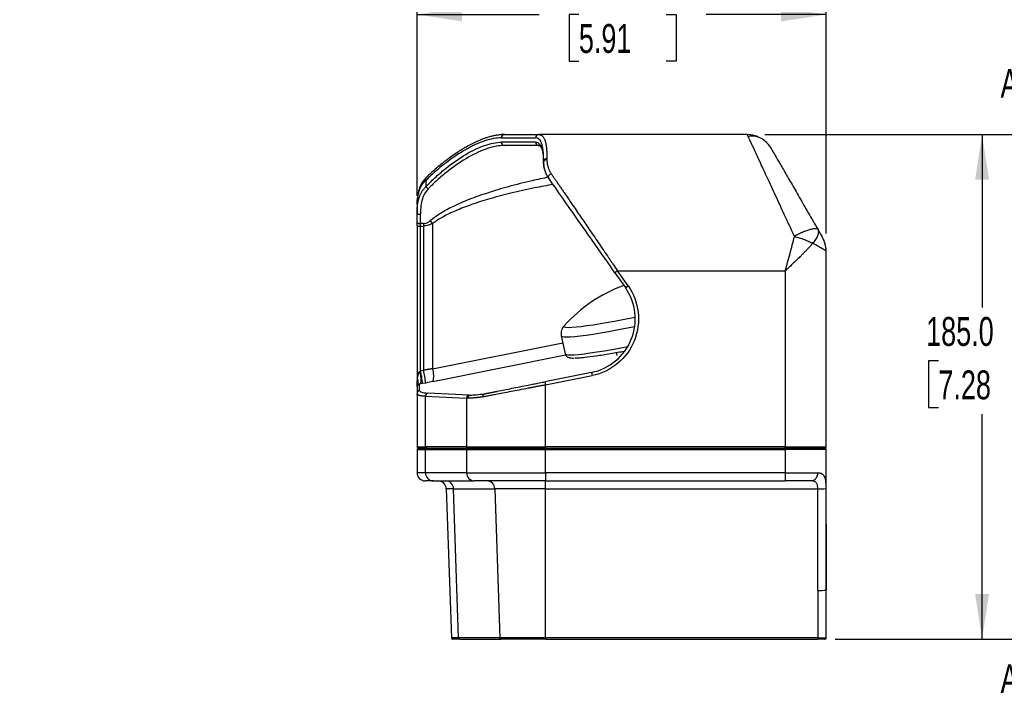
# Model space of a CAD drawing. Header units: millimetres. Extents: x 32 to 1494, y 32 to 1048.
# Tile 21 of 27: x 788 to 1149, y 433 to 683. Entities that reach past the tile are written whole.
import ezdxf

# ---------------------------------------------------------------- set-up
doc = ezdxf.new("R2010")
doc.units = ezdxf.units.MM
doc.header["$LTSCALE"] = 5
doc.layers.add('DIMENSIONS', color=140, linetype='Continuous', lineweight=25)
doc.layers.add('TEXT', color=140, linetype='Continuous', lineweight=25)
doc.styles.add('SLDTEXTSTYLE0', font='TXT', dxfattribs={"width": 0.7})
doc.dimstyles.new('SLDDIMSTYLE0', dxfattribs={"dimtxt": 10.790039, "dimasz": 16.51, "dimexe": 0, "dimexo": 0.0625, "dimgap": 2.69751, "dimtad": 0, "dimtih": 1, "dimtoh": 1, "dimrnd": 1e-09, "dimzin": 4, "dimdsep": 46, "dimtxsty": 'SLDTEXTSTYLE0', "dimsah": 1, "dimcen": 0.09, "dimadec": 0, "dimazin": 1, "dimtfac": 1, "dimtofl": 0, "dimtmove": 0, "dimatfit": 3, "dimfxl": 0, "dimfrac": 2, "dimtolj": 1, "dimtzin": 12, "dimarcsym": 0})

# ---------------------------------------------------------------- blocks, each defined once
blk = doc.blocks.new('SW_NOTE_0_9')
at = {"layer": 'TEXT', "color": 0, "char_height": 10.583, "attachment_point": 1, "style": 'SLDTEXTSTYLE0'}
for s, insert in [('PUSHBUTTON', (2.89, 12.45)), ('(2X)', (2.89, -6.67))]:
    blk.add_mtext(s, dxfattribs=dict(at, insert=insert))
blk = doc.blocks.new('_D_4')
at = {"layer": 'DIMENSIONS'}
for p, q in [((933.71, 618), (933.71, 700.37)), ((1083.71, 604.14), (1083.71, 700.37)), ((933.71, 684.49), (978.43, 684.49)), ((993.05, 684.49), (989.43, 684.49)), ((989.43, 684.49), (989.43, 667.34)), ((1025.12, 684.49), (1028.74, 684.49)), ((1028.74, 684.49), (1028.74, 667.34)), ((1083.71, 684.49), (1039.74, 684.49)), ((989.43, 667.34), (993.05, 667.34)), ((1028.74, 667.34), (1025.12, 667.34))]:
    blk.add_line(p, q, dxfattribs=at)
for points in [[(933.71, 684.49), (950.22, 681.95), (950.22, 687.03)], [(1083.71, 684.49), (1067.2, 687.03), (1067.2, 681.95)]]:
    blk.add_solid(points, dxfattribs=at)
at = {"layer": 'DIMENSIONS', "char_height": 10.583, "attachment_point": 1, "style": 'SLDTEXTSTYLE0'}
for s, insert in [('150.0', (988.56, 700.55)), ('5.91', (993.05, 680.99))]:
    blk.add_mtext(s, dxfattribs=dict(at, insert=insert))
blk = doc.blocks.new('_D_5')
at = {"layer": 'DIMENSIONS'}
for p, q in [((1061.19, 640.47), (1156.79, 640.47)), ((1140.91, 640.47), (1140.91, 577.06)), ((1124.88, 557.5), (1121.26, 557.5)), ((1121.26, 557.5), (1121.26, 540.35)), ((1156.94, 557.5), (1160.57, 557.5)), ((1160.57, 557.5), (1160.57, 540.35)), ((1121.26, 540.35), (1124.88, 540.35)), ((1160.57, 540.35), (1156.94, 540.35)), ((1140.91, 455.47), (1140.91, 537.93)), ((1087.06, 455.47), (1156.79, 455.47))]:
    blk.add_line(p, q, dxfattribs=at)
for points in [[(1140.91, 640.47), (1138.37, 623.96), (1143.45, 623.96)], [(1140.91, 455.47), (1143.45, 471.98), (1138.37, 471.98)]]:
    blk.add_solid(points, dxfattribs=at)
at = {"layer": 'DIMENSIONS', "char_height": 10.583, "attachment_point": 1, "style": 'SLDTEXTSTYLE0'}
for s, insert in [('185.0', (1120.39, 573.56)), ('7.28', (1124.88, 553.99))]:
    blk.add_mtext(s, dxfattribs=dict(at, insert=insert))
blk = doc.blocks.new('SW_NOTE_0')
at = {"layer": 'TEXT', "color": 0, "insert": (23.2, 68.2), "char_height": 52.9, "attachment_point": 2, "style": 'SLDTEXTSTYLE0'}
blk.add_mtext('A', dxfattribs=at)
blk = doc.blocks.new('SW_NOTE_0_1')
at = {"layer": 'TEXT', "color": 0, "insert": (23.2, 68.2), "char_height": 52.9, "attachment_point": 2, "style": 'SLDTEXTSTYLE0'}
blk.add_mtext('A', dxfattribs=at)
blk = doc.blocks.new('DETAIL-A_RIGHT SIDE')
at = {"layer": 'DIMENSIONS'}
for points in [[(249.6, -1041.6), (249.6, -1009.1), (146.9, -1041.6)], [(249.6, -2130.8), (146.9, -2130.8), (249.6, -2163.3)]]:
    blk.add_hatch(color=256, dxfattribs=at).paths.add_polyline_path(points, flags=0)
at = {"color": 7, "linetype": 'Continuous', "lineweight": 18}
blk.add_line((327.4, -1596.2), (327.4, -2130.8), dxfattribs=at)
blk.add_circle((327.4, -1586.2), 10, dxfattribs=at)
at = {"layer": 'DIMENSIONS'}
for p, q in [((146.9, -1041.6), (249.6, -1009.1)), ((249.6, -1009.1), (249.6, -1041.6)), ((146.9, -1041.6), (327.4, -1041.6)), ((327.4, -1041.6), (327.4, -1576.2)), ((327.4, -2130.8), (146.9, -2130.8))]:
    blk.add_line(p, q, dxfattribs=at)
at = {"layer": 'DIMENSIONS', "color": 140, "linetype": 'Continuous', "lineweight": 18}
for p, q in [((146.9, -2130.8), (249.6, -2163.3)), ((249.6, -2163.3), (249.6, -2130.8))]:
    blk.add_line(p, q, dxfattribs=at)
at = {"layer": 'TEXT'}
for name, p in [('SW_NOTE_0', (82.6, -1075.9)), ('SW_NOTE_0_1', (82.6, -2167.3))]:
    blk.add_blockref(name, p, dxfattribs=at)

msp = doc.modelspace()

# ---------------------------------------------------------------- linework, layer by layer
for p, q in [((964.746653, 640.420166), (963.654786, 640.304442)), ((964.666532, 639.265086), (977.187826, 639.265086)), ((965.531951, 640.445051), (965.724466, 640.465086)), ((1054.844202, 640.465086), (978.36087, 640.465086)), ((1054.844167, 640.465086), (1054.844202, 640.465086)), ((977.187826, 637.665086), (964.666532, 637.665086)), ((980.120001, 630.596976), (980.120001, 630.294069)), ((981.320001, 631.27347), (981.320001, 631.583826)), ((937.014031, 621.403513), (937.014031, 623.793547)), ((937.817753, 624.613099), (937.077, 623.762133)), ((933.711716, 615.005181), (933.774193, 616.48172)), ((933.711716, 615.005181), (933.711716, 611.645649)), ((934.911716, 607.837487), (934.911716, 611.10716)), ((933.711716, 607.168011), (933.711716, 548.147154)), ((936.032714, 607.837487), (934.911716, 607.837487)), ((934.911716, 606.932109), (934.911716, 607.837487)), ((934.911716, 606.932109), (936.032714, 606.932109)), ((934.911716, 553.824676), (934.911716, 606.932109)), ((936.032714, 607.837487), (936.032714, 606.932109)), ((936.032714, 606.932109), (936.032714, 554.062223)), ((939.367217, 607.881495), (939.367217, 554.600731)), ((1083.711716, 597.785595), (1083.554268, 597.876846)), ((1083.711716, 525.965086), (1083.711716, 597.785595)), ((1007.265738, 590.465086), (1006.282756, 589.776795)), ((1006.282756, 589.776795), (1010.094757, 584.332693)), ((1011.077739, 585.020985), (1007.265738, 590.465086)), ((1007.265738, 590.465086), (1068.711716, 590.465086)), ((1068.711716, 590.465086), (1068.711716, 525.965086)), ((1010.094757, 584.332693), (1011.077739, 585.020985)), ((987.647037, 570.364366), (987.632801, 570.348995)), ((939.367217, 554.600731), (987.132539, 564.153795)), ((986.603809, 566.614362), (988.017149, 560.037058)), ((1006.729472, 560.538192), (1006.949694, 559.513335)), ((939.538698, 549.923794), (988.168645, 559.649783)), ((934.911716, 553.824676), (936.032714, 554.062223)), ((997.634038, 553.249551), (980.611613, 549.845066)), ((997.634038, 553.249551), (997.869378, 552.072854)), ((934.660201, 546.626589), (934.660201, 548.91391)), ((936.871095, 549.37428), (935.750097, 549.136733)), ((980.611613, 549.845066), (980.846953, 548.668369)), ((980.846953, 548.668369), (997.869378, 552.072854)), ((933.711716, 548.147154), (933.711716, 545.456108)), ((933.711716, 545.456108), (933.711716, 525.965086)), ((952.776774, 544.967428), (937.685988, 545.667699)), ((980.846953, 525.965086), (980.846953, 548.668369)), ((936.778391, 525.965086), (936.778391, 544.497218)), ((936.778391, 544.497218), (951.869178, 543.796948)), ((951.869178, 543.796948), (951.869178, 525.965086)), ((933.711716, 525.965086), (936.778391, 525.965086)), ((933.711716, 524.965086), (936.778391, 524.965086)), ((933.711716, 524.965086), (933.711716, 516.465086)), ((951.869178, 525.965086), (936.778391, 525.965086)), ((936.778391, 524.965086), (951.869178, 524.965086)), ((936.778391, 516.465086), (936.778391, 524.965086)), ((937.261354, 525.465086), (952.352141, 525.465086)), ((951.869178, 525.965086), (980.846953, 525.965086)), ((951.869178, 524.965086), (980.846953, 524.965086)), ((951.869178, 524.965086), (951.869178, 516.465086)), ((1068.711716, 525.965086), (980.846953, 525.965086)), ((980.846953, 525.965086), (980.846953, 525.465086)), ((980.846953, 525.465086), (980.846953, 524.965086)), ((980.846953, 525.465086), (1068.711716, 525.465086)), ((980.846953, 524.965086), (1068.711716, 524.965086)), ((980.846953, 516.465086), (980.846953, 524.965086)), ((1068.711716, 525.965086), (1083.711716, 525.965086)), ((1068.711716, 525.465086), (1068.711716, 525.965086)), ((1068.711716, 525.465086), (1068.711716, 524.965086)), ((1083.711716, 524.965086), (1068.711716, 524.965086)), ((1068.711716, 524.965086), (1068.711716, 516.465086)), ((1083.711716, 473.426697), (1083.711716, 524.965086)), ((936.778391, 516.465086), (933.711716, 516.465086)), ((951.869178, 516.465086), (936.778391, 516.465086)), ((951.869178, 516.465086), (980.846953, 516.465086)), ((980.846953, 516.465086), (980.846953, 513.465086)), ((1068.711716, 516.465086), (980.846953, 516.465086)), ((1068.711716, 516.465086), (1068.711716, 513.465086)), ((1068.711716, 516.465086), (1080.61975, 516.465086)), ((939.676169, 513.465086), (954.766955, 513.465086)), ((980.846953, 513.465086), (1068.711716, 513.465086)), ((980.846953, 510.569785), (980.846953, 513.465086)), ((947.114866, 510.569785), (944.412822, 510.569785)), ((944.412822, 510.569785), (946.320269, 455.947637)), ((947.114866, 510.569785), (962.205653, 510.569785)), ((948.957319, 455.947637), (947.114866, 510.569785)), ((980.846953, 510.569785), (962.205653, 510.569785)), ((962.205653, 510.569785), (964.048105, 455.947637)), ((980.846953, 510.569785), (1080.641013, 510.569785)), ((980.846953, 455.947637), (980.846953, 510.569785)), ((1080.711716, 473.321999), (1080.711716, 455.947637)), ((1083.711716, 455.965086), (1083.711716, 473.426697)), ((948.957319, 455.947637), (946.320269, 455.947637)), ((964.048105, 455.947637), (948.957319, 455.947637)), ((949.439988, 455.465086), (964.530774, 455.465086)), ((980.846953, 455.947637), (964.048105, 455.947637)), ((1080.711716, 455.947637), (980.846953, 455.947637)), ((980.846953, 455.947637), (980.846953, 455.465086)), ((980.846953, 455.465086), (1080.711716, 455.465086)), ((1080.711716, 455.947637), (1080.711716, 455.465086))]:
    msp.add_line(p, q)
at = {"flags": 128}
for points in [[(982.911463, 626.101879), (982.646035, 625.984062), (982.396979, 625.820758), (982.179654, 625.622042), (982.007466, 625.400169), (981.891035, 625.168824), (981.837542, 624.942276), (981.850285, 624.734498), (981.92848, 624.558305)], [(937.014031, 623.793547), (936.905306, 624.051882), (936.861732, 624.291772), (936.88642, 624.496088), (936.977607, 624.65024), (936.985137, 624.657694)], [(934.911716, 611.10716), (934.677607, 611.117507), (934.452496, 611.14815), (934.245031, 611.197912), (934.063188, 611.26488), (933.913952, 611.34648), (933.80306, 611.439578), (933.734773, 611.540595), (933.711716, 611.645649)], [(933.711716, 608.29068), (933.734773, 608.202267), (933.80306, 608.117251), (933.913952, 608.0389), (934.063188, 607.970225), (934.245031, 607.913864), (934.452496, 607.871985), (934.677607, 607.846195), (934.911716, 607.837487)], [(987.632801, 570.348995), (987.53612, 570.115572), (987.757914, 569.92702), (988.323834, 569.815002), (989.227678, 569.780746), (990.459544, 569.824626), (992.005936, 569.946162), (993.84991, 570.144023), (995.971264, 570.416039), (998.346755, 570.759232), (1000.950358, 571.169841), (1003.753547, 571.643368), (1006.725609, 572.174624), (1009.833982, 572.757789), (1013.044611, 573.386473), (1013.700924, 573.51808)], [(986.603883, 566.614019), (986.627389, 566.558282), (986.941588, 566.382021), (987.604571, 566.283939), (988.609312, 566.265077), (989.945159, 566.325634), (991.597952, 566.464968), (993.550171, 566.681603), (995.781122, 566.973241), (998.267156, 567.336792), (1000.981921, 567.768402), (1003.89664, 568.263495), (1006.980416, 568.816824), (1010.20056, 569.422523), (1013.516396, 570.072863)], [(988.017149, 560.037058), (988.040729, 559.980979), (988.354928, 559.804718), (989.017911, 559.706636), (990.022652, 559.687774), (991.358498, 559.748331), (993.011291, 559.887665), (994.96351, 560.1043), (997.194461, 560.395938), (999.680496, 560.759489), (1002.395261, 561.191099), (1005.30998, 561.686192), (1008.393756, 562.239521), (1010.948736, 562.717934)], [(934.660201, 553.584387), (934.828007, 552.779472), (934.953216, 551.976084), (935.030526, 551.208233), (935.056665, 550.508428), (935.030526, 549.906294), (934.953216, 549.427323), (934.828008, 549.091794), (934.660202, 548.91391)]]:
    msp.add_lwpolyline(points, dxfattribs=at)
for centre, radius, start, end in [((965.82417, 639.323385), 1.159106, 104.60228828, 182.88296913), ((978.374503, 639.278413), 1.186752, 90.65819715, 180.64341133), ((1054.844202, 630.465086), 10, 67.46182677, 90), ((965.800268, 637.598258), 1.135705, 176.62660906, 266.17297641), ((978.374503, 637.65176), 1.186752, 179.35658867, 269.34180285), ((1054.844202, 630.465086), 10, 30, 49.22033453), ((981.222891, 630.478892), 1.109194, 84.97732368, 173.88871104), ((981.21984, 630.171348), 1.106664, 84.8072133, 173.63321), ((938.868933, 622.494955), 2.152187, 210.47294277, 240.76292988), ((934.623309, 608.635092), 1.727232, 238.14460052, 279.61204505), ((924.218951, 596.552788), 18.915854, 36.79116039, 40.821171), ((1073.711716, 597.785595), 10, 0, 30), ((1028.48941, 533.528654), 55, 110.17579263, 137.97454161), ((993.711716, 572.861165), 20, 281.30993247, 35), ((901.240234, 545.384003), 34.713306, 6.20616855, 14.07275679), ((902.361233, 545.62155), 34.713306, 6.20616855, 14.07275679), ((932.402007, 552.003737), 7.433607, 343.75156687, 20.44807618), ((931.397037, 549.716801), 2.739776, 334.45005028, 25.54994972), ((934.909487, 545.455046), 1.197772, 102.01246599, 179.94917585), ((937.974262, 544.507051), 1.195911, 103.9485219, 180.47112694), ((953.065049, 543.806781), 1.195911, 103.9485219, 180.47112694), ((953.510715, 543.808205), 1.188135, 104.55083738, 180.98644332), ((934.211716, 525.965086), 0.5, 180, 270), ((934.211716, 524.965086), 0.5, 90, 180), ((937.270023, 525.956713), 0.491703, 179.0242395, 268.98981489), ((937.270023, 524.97346), 0.491703, 91.01018511, 180.9757605), ((952.36081, 525.956713), 0.491703, 179.0242395, 268.98981489), ((952.36081, 524.97346), 0.491703, 91.01018511, 180.9757605), ((1083.211716, 525.965086), 0.5, 270, 0), ((1083.211716, 524.965086), 0.5, 0, 90), ((936.711716, 516.465086), 3, 180, 270), ((939.728182, 516.414846), 2.950218, 179.0242395, 268.98981489), ((954.818968, 516.414846), 2.950218, 179.0242395, 268.98981489), ((1077.888805, 516.187757), 2.744991, 277.31151895, 5.7985406), ((941.414649, 510.465086), 3, 2, 90), ((944.169272, 510.51948), 2.946023, 0.97839674, 89.03566616), ((959.260059, 510.51948), 2.946023, 0.97839674, 89.03566616), ((1081.178524, 537.786771), 27.222293, 268.86860672, 275.15263214), ((1081.460802, 494.890804), 21.581809, 268.01091196, 275.98665332), ((946.819965, 455.965086), 0.5, 182, 270), ((949.448251, 455.956021), 0.491004, 180.97839674, 269.03566616), ((964.539038, 455.956021), 0.491004, 180.97839674, 269.03566616), ((1083.211716, 455.965086), 0.5, 270, 0)]:
    msp.add_arc(centre, radius, start, end)
for points, knots in [([(961.890691, 640.0123), (961.688146, 639.975296), (961.025366, 639.85421), (959.932573, 639.537927), (958.626184, 639.116075), (957.217143, 638.588092), (955.578558, 637.889931), (953.692608, 636.976006), (951.893964, 636.001152), (950.270469, 635.044072), (948.687564, 634.050841), (946.957736, 632.891553), (945.232832, 631.652012), (943.596602, 630.409836), (941.847812, 629.012658), (939.606366, 627.119935), (937.926304, 625.541772), (936.984918, 624.657482)], [0, 0, 0, 0, 0.0278688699, 0.0911941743, 0.1437516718, 0.1975311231, 0.2702992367, 0.347916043, 0.4273647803, 0.485212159, 0.5401014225, 0.614123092, 0.6875242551, 0.7405746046, 0.8036971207, 0.8900059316, 1, 1, 1, 1]), ([(964.666532, 639.265086), (963.703337, 639.265086), (962.708313, 639.164185), (960.657323, 638.783466), (959.601338, 638.503553), (957.430691, 637.778989), (956.316023, 637.334294), (954.601601, 636.549527), (954.023057, 636.26827), (952.85209, 635.66686), (952.258713, 635.346162), (949.268571, 633.651762), (946.838194, 632.03093), (943.163915, 629.230232), (941.934487, 628.234368), (939.473451, 626.113631), (938.241778, 624.988825), (937.014031, 623.793547)], [0, 0, 0, 0, 0.125, 0.125, 0.25, 0.25, 0.375, 0.375, 0.4375, 0.4375, 0.5, 0.5, 0.75, 0.75, 0.875, 0.875, 1, 1, 1, 1]), ([(963.085457, 640.244101), (963.025466, 640.238081), (962.485753, 640.183923), (961.924668, 640.045325), (961.425951, 639.922134)], [0, 0, 0, 0, 0.111154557, 1, 1, 1, 1]), ([(965.531961, 640.445053), (964.765598, 640.417416), (963.592995, 640.375128), (962.328697, 640.105656), (961.890691, 640.0123)], [0, 0, 0, 0, 0.6535580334, 1, 1, 1, 1]), ([(965.724466, 640.465086), (964.978626, 640.462392), (964.2144, 640.459632), (963.380007, 640.277571), (963.359934, 640.273192)], [0, 0, 0, 0, 0.9759433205, 1, 1, 1, 1]), ([(980.120001, 630.596976), (980.120001, 632.019116), (980.072378, 633.267422), (979.91143, 634.887869), (979.842851, 635.38584), (979.715132, 636.069019), (979.668415, 636.286105), (979.566255, 636.698774), (979.510688, 636.894669), (979.212368, 637.812629), (978.907354, 638.356327), (978.156059, 639.082587), (977.709806, 639.265086), (977.187826, 639.265086)], [0, 0, 0, 0, 0.25, 0.25, 0.375, 0.375, 0.4375, 0.4375, 0.5, 0.5, 0.75, 0.75, 1, 1, 1, 1]), ([(978.36087, 640.465086), (978.408305, 640.464194), (978.503116, 640.46241), (978.640849, 640.447968), (978.775185, 640.424917), (978.90581, 640.392426), (979.032806, 640.35073), (979.156152, 640.299784), (979.275855, 640.239618), (979.391911, 640.170245), (979.504322, 640.091683), (979.613088, 640.003951), (979.8759, 639.761754), (980.251698, 639.252191), (980.661217, 638.273342), (980.969066, 637.01112), (981.131271, 635.823279), (981.213251, 634.877752), (981.252239, 634.292604), (981.282591, 633.671653), (981.304105, 633.013473), (981.317542, 632.319855), (981.319178, 631.830262), (981.320001, 631.583826)], [0, 0, 0, 0, 0.0228476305, 0.0456669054, 0.0684584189, 0.0912227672, 0.1139605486, 0.1366723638, 0.1593588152, 0.1820205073, 0.2046580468, 0.2272720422, 0.2498631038, 0.3741039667, 0.4993039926, 0.6231091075, 0.7497662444, 0.7900506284, 0.8309006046, 0.8723184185, 0.9143062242, 0.9568660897, 1, 1, 1, 1]), ([(1072.082612, 603.142835), (1070.859111, 605.791792), (1069.662052, 608.3835), (1067.35294, 613.382874), (1066.240926, 615.790456), (1064.131879, 620.356676), (1063.134873, 622.515258), (1061.2827, 626.52533), (1060.427556, 628.376771), (1058.882146, 631.722682), (1058.191899, 633.217111), (1056.994878, 635.808737), (1056.488119, 636.905901), (1055.671731, 638.673434), (1055.362111, 639.343782), (1054.948344, 640.239613), (1054.844202, 640.465086), (1054.844202, 640.465086)], [0, 0, 0, 0, 0.125, 0.125, 0.25, 0.25, 0.375, 0.375, 0.5, 0.5, 0.625, 0.625, 0.75, 0.75, 0.875, 0.875, 1, 1, 1, 1]), ([(1061.94747, 637.503806), (1061.453996, 637.943554), (1060.453524, 638.835101), (1058.724347, 639.633885), (1056.91473, 640.023119), (1055.742592, 639.868952), (1055.155227, 639.791697)], [0, 0, 0, 0, 0.2427661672, 0.4921855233, 0.7455311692, 1, 1, 1, 1]), ([(937.014031, 621.403513), (938.215816, 622.6639), (939.439961, 623.859788), (941.888103, 626.104208), (943.113658, 627.154718), (946.781355, 630.103118), (949.2139, 631.801149), (952.809591, 633.927942), (953.984773, 634.557053), (956.276963, 635.649349), (957.395423, 636.113391), (959.574656, 636.869612), (960.635436, 637.161835), (962.696811, 637.559518), (963.697429, 637.665086), (964.666532, 637.665086)], [0, 0, 0, 0, 0.125, 0.125, 0.25, 0.25, 0.5, 0.5, 0.625, 0.625, 0.75, 0.75, 0.875, 0.875, 1, 1, 1, 1]), ([(965.724466, 636.465086), (964.746454, 636.465086), (963.736638, 636.362202), (961.656312, 635.97463), (960.58578, 635.689836), (958.386513, 634.952841), (957.257771, 634.500596), (954.944509, 633.436071), (953.758523, 632.822954), (950.129776, 630.750232), (947.674869, 629.095371), (943.973455, 626.221931), (942.736633, 625.198128), (940.265985, 623.010771), (939.030586, 621.845286), (937.817753, 620.616943)], [0, 0, 0, 0, 0.125, 0.125, 0.25, 0.25, 0.375, 0.375, 0.5, 0.5, 0.75, 0.75, 0.875, 0.875, 1, 1, 1, 1]), ([(978.36087, 636.465086), (978.279083, 636.465086), (978.115552, 636.465086), (977.857925, 636.465086), (977.59136, 636.465086), (977.314968, 636.465086), (977.028988, 636.465086), (976.733354, 636.465086), (976.428085, 636.465086), (976.113176, 636.465086), (975.788627, 636.465086), (975.45444, 636.465086), (975.110613, 636.465086), (974.757147, 636.465086), (974.394041, 636.465086), (974.021297, 636.465086), (973.638913, 636.465086), (973.116387, 636.465086), (972.439971, 636.465086), (971.591308, 636.465086), (970.706017, 636.465086), (969.784038, 636.465086), (968.8256, 636.465086), (967.829845, 636.465086), (966.79998, 636.465086), (966.083081, 636.465086), (965.724466, 636.465086)], [0, 0, 0, 0, 0.0312909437, 0.0625653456, 0.0938255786, 0.1250740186, 0.1563130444, 0.1875450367, 0.2187723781, 0.249997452, 0.2812226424, 0.3124503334, 0.3436829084, 0.3749227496, 0.4061722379, 0.4374337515, 0.4687096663, 0.5000023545, 0.5625671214, 0.6250752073, 0.6875456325, 0.7499974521, 0.8124497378, 0.8749215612, 0.9374319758, 1, 1, 1, 1]), ([(977.187826, 637.665086), (977.659147, 637.665086), (978.069952, 637.511146), (978.59971, 637.04801), (978.761878, 636.854793), (979.058002, 636.388783), (979.192117, 636.115051), (979.548342, 635.185131), (979.726673, 634.418315), (979.982965, 632.594821), (980.060862, 631.538157), (980.096614, 630.330027)], [0, 0, 0, 0, 0.25, 0.25, 0.375, 0.375, 0.5, 0.5, 0.75, 0.75, 1, 1, 1, 1]), ([(978.147419, 636.48512), (978.3126, 636.482265), (978.598679, 636.47732), (978.855681, 636.279172), (979.031462, 636.072224), (979.192045, 635.808259), (979.342125, 635.496468), (979.426049, 635.25799), (979.470219, 635.132478)], [0, 0, 0, 0, 0.2940899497, 0.5093386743, 0.6632950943, 0.8007839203, 0.8951521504, 1, 1, 1, 1]), ([(1063.504456, 635.465086), (1063.504456, 635.465086), (1063.608598, 635.284708), (1064.022365, 634.568043), (1064.331985, 634.031765), (1065.148373, 632.617738), (1065.655132, 631.740007), (1066.852153, 629.666706), (1067.5424, 628.471163), (1069.08781, 625.794434), (1069.942954, 624.313282), (1071.795127, 621.105224), (1072.792133, 619.378358), (1074.90118, 615.725382), (1076.013194, 613.799316), (1078.322306, 609.799817), (1079.519364, 607.726453), (1080.742866, 605.607286)], [0, 0, 0, 0, 0.125, 0.125, 0.25, 0.25, 0.375, 0.375, 0.5, 0.5, 0.625, 0.625, 0.75, 0.75, 0.875, 0.875, 1, 1, 1, 1]), ([(980.096614, 630.330027), (980.100085, 630.224648), (980.10699, 630.01496), (980.127515, 629.695893), (980.155968, 629.375879), (980.193738, 629.054683), (980.240054, 628.733047), (980.279585, 628.516759), (980.299252, 628.409155)], [0, 0, 0, 0, 0.1709097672, 0.3400839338, 0.507553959, 0.673347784, 0.83748966, 1, 1, 1, 1]), ([(981.92848, 624.558305), (981.587557, 625.045194), (981.307992, 625.535715), (980.84555, 626.515447), (980.662905, 627.004755), (980.379085, 627.976569), (980.278855, 628.457043), (980.149572, 629.392201), (980.120001, 629.848861), (980.120001, 630.294069)], [0, 0, 0, 0, 0.25, 0.25, 0.5, 0.5, 0.75, 0.75, 1, 1, 1, 1]), ([(981.320001, 631.27347), (981.320824, 631.179167), (981.322459, 630.991907), (981.335911, 630.708293), (981.357456, 630.425504), (981.387853, 630.143385), (981.426902, 629.862207), (981.474657, 629.582127), (981.531104, 629.303325), (981.596245, 629.025967), (981.686915, 628.687409), (981.811448, 628.288891), (981.981191, 627.832281), (982.175258, 627.384622), (982.394435, 626.946845), (982.63591, 626.519227), (982.8202, 626.240104), (982.911463, 626.101879)], [0, 0, 0, 0, 0.0588208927, 0.1168031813, 0.17396666, 0.2303319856, 0.2859207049, 0.3407552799, 0.3948591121, 0.4482565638, 0.5009729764, 0.5890706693, 0.6749909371, 0.7588806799, 0.84089771, 0.9212108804, 1, 1, 1, 1]), ([(981.919059, 624.823912), (979.903456, 624.40419), (974.96034, 623.374854), (967.476852, 621.471907), (959.778843, 619.19591), (953.050983, 616.818718), (947.302649, 614.332976), (942.465638, 611.816473), (939.773389, 609.831966), (938.533591, 608.918087)], [0, 0, 0, 0, 0.1320931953, 0.3239487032, 0.4959755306, 0.6484547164, 0.7833829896, 0.9002464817, 1, 1, 1, 1]), ([(982.911463, 626.101879), (983.019935, 625.943162), (983.237793, 625.62439), (983.570551, 625.137554), (983.909397, 624.641824), (984.254669, 624.136691), (984.606275, 623.622274), (984.96424, 623.098527), (985.328558, 622.565452), (985.699231, 622.023044), (986.076257, 621.471305), (986.459638, 620.910242), (986.849372, 620.339863), (987.245461, 619.760186), (987.647905, 619.171227), (988.369306, 618.11555), (989.440944, 616.547919), (990.899976, 614.413344), (992.445898, 612.150897), (994.506405, 609.134905), (997.220345, 605.166412), (999.941929, 601.181333), (1002.232429, 597.830509), (1003.556248, 595.89286), (1004.609026, 594.35279), (1005.370695, 593.238527), (1006.271642, 591.919938), (1006.918943, 590.972619), (1007.265738, 590.465086)], [0, 0, 0, 0, 0.0161056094, 0.0323467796, 0.0487239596, 0.0652375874, 0.0818880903, 0.098675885, 0.1156013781, 0.1326649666, 0.1498670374, 0.1672079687, 0.1846881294, 0.2023078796, 0.2200675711, 0.2379675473, 0.297074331, 0.3585506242, 0.4224058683, 0.4886484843, 0.60936868, 0.7452697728, 0.8056835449, 0.8733793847, 0.8971097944, 0.9261234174, 0.9604201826, 1, 1, 1, 1]), ([(937.014031, 623.793547), (936.945369, 623.734131), (936.80741, 623.614748), (936.609348, 623.428373), (936.416716, 623.23566), (936.230331, 623.036129), (936.050097, 622.82991), (935.876158, 622.616968), (935.708585, 622.397312), (935.547461, 622.17094), (935.392855, 621.937853), (935.244836, 621.69805), (935.103461, 621.451532), (934.968785, 621.198299), (934.840855, 620.938351), (934.719712, 620.671687), (934.605392, 620.398309), (934.497922, 620.118214), (934.361333, 619.728772), (934.207641, 619.221108), (934.052581, 618.585149), (933.926685, 617.922232), (933.829513, 617.232427), (933.76128, 616.515506), (933.719233, 615.772332), (933.714239, 615.262729), (933.711716, 615.005181)], [0, 0, 0, 0, 0.0271130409, 0.0544777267, 0.0821028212, 0.1099968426, 0.1381680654, 0.1666245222, 0.1953740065, 0.2244240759, 0.2537820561, 0.2834550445, 0.3134499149, 0.3437733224, 0.374431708, 0.4054313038, 0.4367781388, 0.4684780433, 0.5005366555, 0.5673785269, 0.6356584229, 0.705418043, 0.7766964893, 0.8495304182, 0.9239541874, 1, 1, 1, 1]), ([(933.711716, 611.645649), (933.712491, 611.81121), (933.714032, 612.140458), (933.726924, 612.626946), (933.747908, 613.104401), (933.777944, 613.572509), (933.817082, 614.031353), (933.865602, 614.480911), (933.923712, 614.921188), (933.991632, 615.352184), (934.069565, 615.773898), (934.157704, 616.186331), (934.256235, 616.589481), (934.385606, 617.056583), (934.554023, 617.580538), (934.77219, 618.152778), (935.015967, 618.698107), (935.285282, 619.216526), (935.58005, 619.707995), (935.899808, 620.172661), (936.245017, 620.609978), (936.612318, 621.021912), (936.880958, 621.277103), (937.014031, 621.403513)], [0, 0, 0, 0, 0.04420636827, 0.08791182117, 0.13112364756, 0.17384938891, 0.21609684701, 0.25787409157, 0.29918946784, 0.34005160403, 0.38046941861, 0.42045212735, 0.46000925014, 0.49915061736, 0.55972123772, 0.61894493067, 0.6768668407, 0.7335352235, 0.78900160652, 0.84332093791, 0.89655171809, 0.94875610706, 1, 1, 1, 1]), ([(936.984919, 624.657483), (936.501701, 624.118242), (935.505583, 623.006633), (934.565927, 620.974674), (933.945803, 618.710193), (933.81464, 617.078266), (933.747571, 616.2438)], [0, 0, 0, 0, 0.230159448, 0.4744575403, 0.7312704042, 1, 1, 1, 1]), ([(983.583354, 622.1949), (981.290521, 621.779472), (976.100043, 620.839035), (968.369672, 619.083792), (960.672767, 617.060608), (953.921455, 614.936881), (948.152573, 612.714351), (943.323536, 610.479553), (940.609382, 608.697207), (939.367217, 607.881495)], [0, 0, 0, 0, 0.14884923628, 0.33696254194, 0.50695871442, 0.65845977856, 0.7905712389, 0.9041524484, 1, 1, 1, 1]), ([(1006.282756, 589.776795), (1004.02354, 593.003289), (1001.764436, 596.229624), (997.334647, 602.556018), (995.164104, 605.655875), (990.99661, 611.607673), (988.999767, 614.45946), (985.257989, 619.803274), (983.51313, 622.295191), (981.92848, 624.558305)], [0, 0, 0, 0, 0.25, 0.25, 0.5, 0.5, 0.75, 0.75, 1, 1, 1, 1]), ([(937.817753, 620.616943), (937.205969, 619.997336), (936.732482, 619.314586), (936.160611, 618.213205), (935.993363, 617.832086), (935.701122, 617.048503), (935.577493, 616.650129), (935.261404, 615.436336), (935.123195, 614.602301), (934.948108, 612.887968), (934.911716, 612.006324), (934.911716, 611.10716)], [0, 0, 0, 0, 0.25, 0.25, 0.375, 0.375, 0.5, 0.5, 0.75, 0.75, 1, 1, 1, 1]), ([(936.032714, 607.837487), (936.266145, 607.837487), (936.494176, 607.867605), (936.941047, 607.97905), (937.161788, 608.06149), (937.78991, 608.359234), (938.171442, 608.62297), (938.533591, 608.918087)], [0, 0, 0, 0, 0.25, 0.25, 0.5, 0.5, 1, 1, 1, 1]), ([(939.367217, 607.881495), (938.883973, 607.622264), (938.375642, 607.390764), (937.538146, 607.129071), (937.243824, 607.056589), (936.647997, 606.958597), (936.343955, 606.932109), (936.032714, 606.932109)], [0, 0, 0, 0, 0.5, 0.5, 0.75, 0.75, 1, 1, 1, 1]), ([(1068.711716, 590.465086), (1069.314327, 592.595642), (1069.91293, 594.71147), (1071.054356, 598.930637), (1071.598185, 601.034105), (1072.082612, 603.142835)], [0, 0, 0, 0, 0.5, 0.5, 1, 1, 1, 1]), ([(1080.742866, 605.607286), (1080.681918, 605.71285), (1080.579436, 605.798904), (1080.281605, 605.920405), (1080.08616, 605.955771), (1079.600221, 605.967067), (1079.309686, 605.942931), (1078.641459, 605.831576), (1078.263812, 605.744336), (1077.439305, 605.509706), (1076.992573, 605.362353), (1076.055191, 605.016799), (1075.564707, 604.81868), (1074.567873, 604.385431), (1074.061666, 604.150395), (1073.059367, 603.658916), (1072.563357, 603.40255), (1072.082612, 603.142835)], [0, 0, 0, 0, 0.125, 0.125, 0.25, 0.25, 0.375, 0.375, 0.5, 0.5, 0.625, 0.625, 0.75, 0.75, 0.875, 0.875, 1, 1, 1, 1]), ([(1072.082612, 603.142835), (1072.689416, 602.979791), (1073.30768, 602.798447), (1074.533078, 602.406533), (1075.139995, 602.196011), (1076.306884, 601.75715), (1076.866644, 601.528892), (1077.908706, 601.068027), (1078.390883, 600.835501), (1078.824403, 600.607286)], [0, 0, 0, 0, 0.25, 0.25, 0.5, 0.5, 0.75, 0.75, 1, 1, 1, 1]), ([(1078.824403, 600.607286), (1079.266775, 601.075501), (1079.662449, 601.556966), (1080.312892, 602.507225), (1080.5672, 602.975639), (1080.90557, 603.857519), (1080.989493, 604.27062), (1080.986927, 605.008892), (1080.900696, 605.333915), (1080.742866, 605.607286)], [0, 0, 0, 0, 0.25, 0.25, 0.5, 0.5, 0.75, 0.75, 1, 1, 1, 1]), ([(1080.742866, 605.607286), (1081.254337, 604.721392), (1081.667111, 604.006446), (1082.226089, 603.038268), (1082.37197, 602.785595), (1082.37197, 602.785595)], [0, 0, 0, 0, 0.5, 0.5, 1, 1, 1, 1]), ([(1078.824403, 600.607286), (1078.727661, 600.495523), (1078.532188, 600.2697), (1078.228401, 599.925814), (1077.912972, 599.573804), (1077.585217, 599.213539), (1077.245197, 598.845056), (1076.8928, 598.468345), (1076.527996, 598.083408), (1076.150768, 597.690244), (1075.76113, 597.288855), (1075.359132, 596.879239), (1074.944856, 596.461397), (1074.518412, 596.035327), (1073.82461, 595.348081), (1072.802689, 594.350614), (1071.742483, 593.33431), (1070.890766, 592.523823), (1070.268133, 591.933572), (1069.528921, 591.235413), (1068.996802, 590.733819), (1068.711716, 590.465086)], [0, 0, 0, 0, 0.03422208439, 0.06914737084, 0.10477623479, 0.14110902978, 0.17814608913, 0.21588772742, 0.25433424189, 0.29348591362, 0.33334300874, 0.37390577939, 0.41517446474, 0.4571492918, 0.49983047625, 0.61779802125, 0.74992656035, 0.79679297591, 0.85409430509, 0.92183014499, 1, 1, 1, 1]), ([(1083.554268, 597.876846), (1083.515966, 597.899126), (1083.399591, 597.966821), (1082.493873, 598.488359), (1080.966856, 599.370431), (1079.540341, 600.193969), (1078.824403, 600.607286)], [0, 0, 0, 0, 0.13800644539, 0.41931790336, 0.70856778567, 1, 1, 1, 1]), ([(1083.630802, 597.83231), (1083.629386, 598.465484), (1083.626621, 599.701571), (1083.17072, 600.989462), (1082.94835, 601.617642)], [0, 0, 0, 0, 0.5122408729, 1, 1, 1, 1]), ([(1011.077739, 585.020985), (1015.183239, 579.157723), (1016.052791, 571.616449), (1010.726051, 558.328946), (1004.888101, 553.476599), (997.869378, 552.072854)], [0, 0, 0, 0, 0.5, 0.5, 1, 1, 1, 1]), ([(987.711614, 570.416532), (987.651571, 570.357935), (987.442342, 570.153746), (987.070372, 569.621643), (986.681479, 568.79922), (986.495021, 567.802823), (986.473938, 567.023811), (986.60698, 566.643275), (986.619183, 566.608372)], [0, 0, 0, 0, 0.0854411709, 0.2977317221, 0.5112012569, 0.737506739, 0.9759234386, 1, 1, 1, 1]), ([(988.045822, 560.041855), (988.085389, 559.878269), (988.180198, 559.486295), (988.60331, 559.054031), (989.10045, 558.763193), (989.612049, 558.62002), (990.245872, 558.538109), (990.808153, 558.505457), (991.266102, 558.521062), (991.370671, 558.524625)], [0, 0, 0, 0, 0.0743092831, 0.1780541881, 0.2958103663, 0.4741130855, 0.6798136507, 0.9268879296, 1, 1, 1, 1]), ([(991.700375, 558.568118), (991.858989, 558.566704), (992.34447, 558.562373), (993.539897, 558.64745), (995.75422, 558.855788), (998.576589, 559.219648), (1001.863773, 559.716547), (1004.529416, 560.152585), (1007.140425, 560.603317), (1008.908742, 560.928988), (1009.688428, 561.072582)], [0, 0, 0, 0, 0.05806741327, 0.17773076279, 0.29741331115, 0.54152506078, 0.66373462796, 0.78596380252, 0.90562715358, 1, 1, 1, 1]), ([(933.868889, 550.89846), (933.886488, 551.034058), (933.92015, 551.293426), (933.980452, 551.66331), (934.045769, 552.005715), (934.115934, 552.318113), (934.189674, 552.596294), (934.264234, 552.834242), (934.339046, 553.037943), (934.415611, 553.214531), (934.494171, 553.36349), (934.572021, 553.486812), (934.632529, 553.553766), (934.660201, 553.584387)], [0, 0, 0, 0, 0.1457040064, 0.2786981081, 0.3990118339, 0.5165983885, 0.6189577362, 0.70445142, 0.7808816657, 0.8483879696, 0.9071733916, 0.9575465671, 1, 1, 1, 1]), ([(934.660201, 553.584387), (934.703088, 553.626563), (934.784765, 553.706886), (934.870838, 553.786748), (934.911716, 553.824676)], [0, 0, 0, 0, 0.5250845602, 1, 1, 1, 1]), ([(939.367217, 554.600731), (939.22253, 554.578454), (938.935174, 554.534211), (938.505204, 554.466853), (938.080167, 554.399441), (937.660147, 554.331939), (937.245407, 554.26445), (936.836138, 554.197018), (936.432547, 554.129789), (936.165309, 554.08463), (936.032714, 554.062223)], [0, 0, 0, 0, 0.13141329, 0.260993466, 0.3887408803, 0.5146559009, 0.6387389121, 0.7609903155, 0.8814105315, 1, 1, 1, 1]), ([(933.711716, 548.147154), (933.712457, 548.296583), (933.713837, 548.574909), (933.723908, 548.96149), (933.736563, 549.286448), (933.759076, 549.721631), (933.796312, 550.252695), (933.845983, 550.694657), (933.868889, 550.89846)], [0, 0, 0, 0, 0.162643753, 0.3029385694, 0.420884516, 0.5164818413, 0.7770340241, 1, 1, 1, 1]), ([(934.660201, 548.91391), (934.642478, 548.911259), (934.604898, 548.905639), (934.553722, 548.895894), (934.502249, 548.884619), (934.451387, 548.871704), (934.401005, 548.857158), (934.35131, 548.840961), (934.302411, 548.823112), (934.25446, 548.803621), (934.193116, 548.775946), (934.121345, 548.738564), (934.034048, 548.684083), (933.94465, 548.615578), (933.895321, 548.563204), (933.868889, 548.535142)], [0, 0, 0, 0, 0.0265877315, 0.0563772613, 0.0895396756, 0.126198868, 0.1664464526, 0.2103515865, 0.2579674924, 0.3093358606, 0.3644898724, 0.474457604, 0.6010196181, 0.7862152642, 1, 1, 1, 1]), ([(958.648937, 545.452531), (958.760807, 545.474905), (958.984409, 545.519625), (959.328235, 545.58839), (959.677916, 545.658327), (960.034073, 545.729558), (960.39654, 545.802051), (960.765361, 545.875815), (961.140524, 545.950848), (961.522032, 546.02715), (961.909886, 546.104721), (962.304081, 546.18356), (962.70463, 546.263669), (963.806804, 546.484104), (965.693816, 546.861507), (968.488187, 547.420381), (971.427063, 548.008156), (973.792134, 548.48117), (975.497133, 548.82217), (976.512376, 549.025219), (977.531564, 549.229056), (978.554728, 549.433689), (979.581852, 549.639114), (980.268058, 549.776355), (980.611613, 549.845066)], [0, 0, 0, 0, 0.0205060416, 0.0409868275, 0.0614488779, 0.0818987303, 0.1023429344, 0.122788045, 0.1432406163, 0.1637071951, 0.1841943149, 0.2047084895, 0.2252562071, 0.2458439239, 0.3720410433, 0.4984979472, 0.6251375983, 0.7519606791, 0.7933674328, 0.8346795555, 0.8759478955, 0.9172234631, 0.9585572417, 1, 1, 1, 1]), ([(933.868889, 548.535142), (933.853578, 548.516544), (933.821185, 548.477199), (933.782154, 548.414765), (933.747847, 548.343159), (933.718605, 548.253632), (933.714263, 548.186519), (933.711716, 548.147154)], [0, 0, 0, 0, 0.144467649, 0.3056411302, 0.4835291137, 0.6970584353, 1, 1, 1, 1]), ([(936.778391, 544.497218), (936.695333, 544.501293), (936.529155, 544.509446), (936.292764, 544.524672), (936.065744, 544.542095), (935.849071, 544.561933), (935.642543, 544.584126), (935.446272, 544.60869), (935.260285, 544.635621), (935.084629, 544.66492), (934.919346, 544.696587), (934.764477, 544.730622), (934.620062, 544.767025), (934.486139, 544.805796), (934.362746, 544.846935), (934.249919, 544.890442), (934.147693, 544.936316), (934.056102, 544.984559), (933.975179, 545.035169), (933.904956, 545.088147), (933.845459, 545.143493), (933.796734, 545.201209), (933.758741, 545.261282), (933.731768, 545.323766), (933.714854, 545.388454), (933.712762, 545.43355), (933.711716, 545.456108)], [0, 0, 0, 0, 0.04130564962, 0.08264094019, 0.12400611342, 0.16540141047, 0.20682707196, 0.24828333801, 0.2897704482, 0.33128864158, 0.37283815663, 0.41441923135, 0.45603210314, 0.4976770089, 0.53935418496, 0.5810638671, 0.62280629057, 0.66458169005, 0.70639029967, 0.74823235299, 0.79010808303, 0.83201772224, 0.87396150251, 0.91593965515, 0.95795241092, 1, 1, 1, 1]), ([(934.660201, 546.626589), (934.660201, 546.355321), (934.914157, 546.138626), (935.925638, 545.818081), (936.683157, 545.714234), (937.685988, 545.667699)], [0, 0, 0, 0, 0.5, 0.5, 1, 1, 1, 1]), ([(953.212209, 544.958231), (953.785087, 544.958231), (954.52782, 544.99861), (956.325574, 545.158624), (957.380581, 545.278266), (958.572227, 545.435323)], [0, 0, 0, 0, 0.5, 0.5, 1, 1, 1, 1]), ([(957.923157, 544.267), (957.921389, 544.303405), (957.917804, 544.377255), (957.922551, 544.488522), (957.935245, 544.600465), (957.95699, 544.711442), (957.9877, 544.819701), (958.027297, 544.923485), (958.085041, 545.04088), (958.168515, 545.166358), (958.285263, 545.286873), (958.420682, 545.382409), (958.521639, 545.417659), (958.572227, 545.435323)], [0, 0, 0, 0, 0.06706901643, 0.13605564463, 0.20672597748, 0.27880350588, 0.35197363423, 0.42589059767, 0.50018650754, 0.61976250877, 0.74437851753, 0.8719122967, 1, 1, 1, 1]), ([(980.846953, 548.668369), (980.659323, 548.632352), (980.290413, 548.561537), (979.746743, 548.457245), (979.222448, 548.356688), (978.717641, 548.259871), (978.232407, 548.166793), (977.7668, 548.077454), (977.320847, 547.991854), (976.894556, 547.909993), (976.48791, 547.831871), (976.100879, 547.757488), (975.733414, 547.686845), (975.385456, 547.61994), (975.056936, 547.556775), (974.74777, 547.497344), (973.414978, 547.241358), (971.197345, 546.816006), (968.101976, 546.221189), (965.240535, 545.672151), (963.117368, 545.264258), (961.708938, 544.993889), (960.878976, 544.83457), (960.085157, 544.682171), (959.328192, 544.53682), (958.605494, 544.398024), (958.14958, 544.310479), (957.923157, 544.267)], [0, 0, 0, 0, 0.0216634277, 0.0425936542, 0.062790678, 0.0822544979, 0.1009851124, 0.1189825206, 0.1362467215, 0.1527777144, 0.1685754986, 0.183640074, 0.1979714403, 0.211569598, 0.2244345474, 0.2365662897, 0.2479648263, 0.3816552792, 0.5014031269, 0.6316778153, 0.7540914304, 0.7964248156, 0.8382176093, 0.8794706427, 0.92018478, 0.9603609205, 1, 1, 1, 1]), ([(958.648937, 545.452531), (958.633475, 545.449416), (958.606379, 545.443957), (958.582486, 545.437916), (958.572228, 545.435323)], [0, 0, 0, 0, 0.57062531, 1, 1, 1, 1]), ([(952.322756, 543.78775), (952.268759, 543.787955), (952.160755, 543.788363), (952.009528, 543.79143), (951.915964, 543.795108), (951.869178, 543.796948)], [0, 0, 0, 0, 0.3332744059, 0.6666060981, 1, 1, 1, 1]), ([(957.923157, 544.267), (957.80389, 544.252), (957.565532, 544.222021), (957.218296, 544.179755), (956.87906, 544.139512), (956.548623, 544.101483), (956.226879, 544.065617), (955.913959, 544.031927), (955.609925, 544.000409), (955.314856, 543.971066), (955.028819, 543.943896), (954.751881, 543.918899), (954.484102, 543.896076), (954.225543, 543.875427), (953.976258, 543.856951), (953.736299, 543.840648), (953.505713, 543.826519), (953.284541, 543.814563), (953.07284, 543.804783), (952.870586, 543.797166), (952.678042, 543.791764), (952.494379, 543.788379), (952.37994, 543.78796), (952.322756, 543.78775)], [0, 0, 0, 0, 0.0482896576, 0.0965077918, 0.1446550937, 0.1927322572, 0.2407399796, 0.2886789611, 0.3365499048, 0.3843535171, 0.432090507, 0.4797615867, 0.5273674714, 0.5749088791, 0.6223865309, 0.6698011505, 0.7171534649, 0.7644442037, 0.8116740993, 0.8588438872, 0.9059543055, 0.9530060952, 1, 1, 1, 1]), ([(934.211716, 525.465086), (934.212738, 525.465086), (934.214783, 525.465086), (934.231334, 525.465086), (934.257759, 525.465086), (934.295023, 525.465086), (934.342869, 525.465086), (934.401365, 525.465086), (934.470493, 525.465086), (934.550258, 525.465086), (934.640658, 525.465086), (934.741694, 525.465086), (934.853367, 525.465086), (935.004741, 525.465086), (935.206282, 525.465086), (935.471141, 525.465086), (935.766776, 525.465086), (936.09299, 525.465086), (936.450517, 525.465086), (936.836616, 525.465086), (937.119733, 525.465086), (937.261354, 525.465086)], [0, 0, 0, 0, 0.0417105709, 0.083396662, 0.125063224, 0.1667152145, 0.2083575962, 0.2499953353, 0.2916333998, 0.3332767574, 0.3749303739, 0.4165992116, 0.4582882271, 0.5000023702, 0.5714902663, 0.6429166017, 0.7143063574, 0.7856845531, 0.8570762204, 0.928506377, 1, 1, 1, 1]), ([(937.261354, 525.465086), (937.178026, 525.465086), (937.011418, 525.465086), (936.774625, 525.465086), (936.547547, 525.465086), (936.331118, 525.465086), (936.125089, 525.465086), (935.929525, 525.465086), (935.744409, 525.465086), (935.569746, 525.465086), (935.405535, 525.465086), (935.251776, 525.465086), (935.108468, 525.465086), (934.944036, 525.465086), (934.769132, 525.465086), (934.597194, 525.465086), (934.456562, 525.465086), (934.347033, 525.465086), (934.269367, 525.465086), (934.220725, 525.465086), (934.21472, 525.465086), (934.211716, 525.465086)], [0, 0, 0, 0, 0.0417105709, 0.083396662, 0.125063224, 0.1667152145, 0.2083575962, 0.2499953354, 0.2916333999, 0.3332767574, 0.3749303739, 0.4165992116, 0.4582882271, 0.5000023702, 0.5714902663, 0.6429166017, 0.7143063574, 0.7856845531, 0.8570762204, 0.928506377, 1, 1, 1, 1]), ([(952.352141, 525.465086), (952.397107, 525.465086), (952.486993, 525.465086), (952.63255, 525.465086), (952.785857, 525.465086), (952.947689, 525.465086), (953.117838, 525.465086), (953.296361, 525.465086), (953.48324, 525.465086), (953.678485, 525.465086), (954.131479, 525.465086), (954.913677, 525.465086), (956.156564, 525.465086), (957.578626, 525.465086), (959.722689, 525.465086), (962.802242, 525.465086), (966.311758, 525.465086), (969.298892, 525.465086), (971.584383, 525.465086), (973.910611, 525.465086), (975.779156, 525.465086), (977.176789, 525.465086), (978.091108, 525.465086), (979.007694, 525.465086), (979.926565, 525.465086), (980.540003, 525.465086), (980.846953, 525.465086)], [0, 0, 0, 0, 0.013257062, 0.0265005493, 0.0397344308, 0.0529626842, 0.066189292, 0.0794182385, 0.0926535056, 0.1058990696, 0.1191588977, 0.1811725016, 0.24319982, 0.3069657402, 0.3707452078, 0.5000016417, 0.6292580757, 0.6930239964, 0.7568034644, 0.8188170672, 0.8808443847, 0.9046964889, 0.9285148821, 0.9523227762, 0.9761434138, 1, 1, 1, 1]), ([(980.846953, 525.465086), (980.676386, 525.465086), (980.335427, 525.465086), (979.824352, 525.465086), (979.313954, 525.465086), (978.804233, 525.465086), (978.295188, 525.465086), (977.78682, 525.465086), (977.279131, 525.465086), (976.772113, 525.465086), (975.645543, 525.465086), (973.910767, 525.465086), (971.584721, 525.465086), (969.299053, 525.465086), (966.311906, 525.465086), (962.802241, 525.465086), (959.722819, 525.465086), (957.578732, 525.465086), (956.156759, 525.465086), (954.913753, 525.465086), (954.071232, 525.465086), (953.518738, 525.465086), (953.185148, 525.465086), (952.879178, 525.465086), (952.598317, 525.465086), (952.434241, 525.465086), (952.352141, 525.465086)], [0, 0, 0, 0, 0.013257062, 0.0265005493, 0.0397344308, 0.0529626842, 0.066189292, 0.0794182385, 0.0926535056, 0.1058990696, 0.1191588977, 0.1811725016, 0.24319982, 0.3069657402, 0.3707452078, 0.5000016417, 0.6292580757, 0.6930239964, 0.7568034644, 0.8188170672, 0.8808443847, 0.9046964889, 0.9285148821, 0.9523227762, 0.9761434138, 1, 1, 1, 1]), ([(1068.711716, 525.465086), (1068.838256, 525.465086), (1069.091127, 525.465086), (1069.46995, 525.465086), (1069.847888, 525.465086), (1070.224941, 525.465086), (1070.601107, 525.465086), (1070.976394, 525.465086), (1071.687483, 525.465086), (1072.724827, 525.465086), (1074.07571, 525.465086), (1075.393195, 525.465086), (1077.098294, 525.465086), (1079.038091, 525.465086), (1080.61256, 525.465086), (1081.608678, 525.465086), (1082.208289, 525.465086), (1082.669298, 525.465086), (1082.935045, 525.465086), (1083.080601, 525.465086), (1083.155892, 525.465086), (1083.203013, 525.465086), (1083.208813, 525.465086), (1083.211716, 525.465086)], [0, 0, 0, 0, 0.01667806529, 0.03332858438, 0.04996293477, 0.06659252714, 0.08322878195, 0.09988310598, 0.11656686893, 0.17831824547, 0.24009266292, 0.30441822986, 0.36876693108, 0.50000336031, 0.63123978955, 0.69556535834, 0.75991406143, 0.82166543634, 0.8834398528, 0.91260611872, 0.94171410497, 0.97082500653, 1, 1, 1, 1]), ([(1083.211716, 525.465086), (1083.211716, 525.465086), (1081.683965, 525.465086), (1076.245563, 525.465086), (1072.557246, 525.465086), (1068.711716, 525.465086)], [0, 0, 0, 0, 0.5, 0.5, 1, 1, 1, 1]), ([(1080.61975, 516.465086), (1080.685207, 516.464399), (1080.815121, 516.463036), (1081.001378, 516.451799), (1081.179563, 516.433798), (1081.349368, 516.4084), (1081.511118, 516.37577), (1081.664978, 516.335864), (1081.811156, 516.288693), (1081.949864, 516.234254), (1082.251158, 516.092788), (1082.65328, 515.793937), (1083.064427, 515.180296), (1083.299595, 514.492245), (1083.432409, 513.827968), (1083.507377, 513.274085), (1083.560389, 512.677209), (1083.589813, 512.142463), (1083.606077, 511.701166), (1083.614946, 511.361917), (1083.620918, 511.01958), (1083.62253, 510.789545), (1083.623337, 510.674483)], [0, 0, 0, 0, 0.0294293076, 0.0584091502, 0.0869551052, 0.1150834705, 0.1428112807, 0.1701563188, 0.197137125, 0.2237729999, 0.2500840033, 0.3781415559, 0.4996138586, 0.6241640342, 0.6875200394, 0.7494570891, 0.8125472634, 0.8744879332, 0.9061512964, 0.9375177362, 0.9687467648, 1, 1, 1, 1]), ([(980.846953, 513.465086), (974.90356, 513.465086), (969.125604, 513.465086), (959.695184, 513.465086), (956.305218, 513.465086), (954.766955, 513.465086)], [0, 0, 0, 0, 0.5, 0.5, 1, 1, 1, 1]), ([(1080.641013, 510.569785), (1080.639457, 510.774084), (1080.633599, 510.974999), (1080.609993, 511.370084), (1080.592127, 511.56304), (1080.537909, 511.927156), (1080.501022, 512.10171), (1080.398272, 512.424618), (1080.333285, 512.570979), (1080.164529, 512.834386), (1080.059408, 512.951616), (1079.809865, 513.146108), (1079.664676, 513.225228), (1079.325988, 513.350133), (1079.133628, 513.394915), (1078.714629, 513.452055), (1078.486217, 513.465086), (1078.238143, 513.465086)], [0, 0, 0, 0, 0.125, 0.125, 0.25, 0.25, 0.375, 0.375, 0.5, 0.5, 0.625, 0.625, 0.75, 0.75, 0.875, 0.875, 1, 1, 1, 1]), ([(1083.623337, 510.674483), (1083.633782, 508.351997), (1083.657017, 503.18604), (1083.684644, 494.655582), (1083.707047, 484.562141), (1083.710087, 477.312175), (1083.711716, 473.426697)], [0, 0, 0, 0, 0.1870580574, 0.4160774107, 0.6870580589, 1, 1, 1, 1]), ([(980.846953, 455.465086), (977.128645, 455.465086), (973.513838, 455.465086), (967.613974, 455.465086), (965.493143, 455.465086), (964.530774, 455.465086)], [0, 0, 0, 0, 0.5, 0.5, 1, 1, 1, 1]), ([(1080.711716, 455.947637), (1081.104486, 455.947637), (1081.496959, 455.948091), (1082.222573, 455.949839), (1082.555356, 455.951132), (1083.110716, 455.954363), (1083.333075, 455.956298), (1083.633634, 455.960519), (1083.711716, 455.962802), (1083.711716, 455.965086)], [0, 0, 0, 0, 0.25, 0.25, 0.5, 0.5, 0.75, 0.75, 1, 1, 1, 1]), ([(1083.211716, 455.465086), (1083.211716, 455.465086), (1083.146647, 455.465086), (1082.896182, 455.465086), (1082.710883, 455.465086), (1082.248082, 455.465086), (1081.970763, 455.465086), (1081.366085, 455.465086), (1081.039024, 455.465086), (1080.711716, 455.465086)], [0, 0, 0, 0, 0.25, 0.25, 0.5, 0.5, 0.75, 0.75, 1, 1, 1, 1])]:
    msp.add_open_spline(points, degree=3, knots=knots)
for points in [[(965.724466, 640.465086), (971.519522, 640.465086), (975.773033, 640.465086), (978.36087, 640.465086)], [(980.096614, 630.330027), (980.112205, 630.306056), (980.120001, 630.294069), (980.120001, 630.294069)], [(933.711716, 608.29068), (933.711716, 609.430264), (933.711716, 610.545795), (933.711716, 611.645649)], [(933.711716, 607.168011), (933.711716, 607.55208), (933.711716, 607.927977), (933.711716, 608.29068)], [(935.750097, 549.136733), (935.384065, 549.059168), (935.018104, 548.984349), (934.660201, 548.91391)], [(939.538698, 549.923794), (938.657809, 549.747616), (937.764487, 549.563596), (936.871095, 549.37428)], [(952.776774, 544.967428), (952.908878, 544.961298), (953.054092, 544.958231), (953.212209, 544.958231)], [(939.676169, 513.465086), (937.708386, 513.465086), (936.711716, 513.465086), (936.711716, 513.465086)], [(1078.238143, 513.465086), (1075.9676, 513.465086), (1072.445615, 513.465086), (1068.711716, 513.465086)], [(1080.711716, 473.321999), (1080.711716, 485.774661), (1080.688009, 498.227077), (1080.641013, 510.569785)], [(949.439988, 455.465086), (947.700835, 455.465086), (946.819965, 455.465086), (946.819965, 455.465086)]]:
    msp.add_open_spline(points, degree=3)

# ---------------------------------------------------------------- block references
at = {"color": 7, "linetype": 'Continuous', "xscale": 0.2, "yscale": 0.2, "zscale": 0.2}
msp.add_blockref('DETAIL-A_RIGHT SIDE', (1129.823233, 866.063883), dxfattribs=at)
at = {"layer": 'TEXT'}
msp.add_blockref('SW_NOTE_0_9', (713.5, 538.768595), dxfattribs=at)

# ---------------------------------------------------------------- dimensions: what is measured, and where the dimension line sits
at = {"layer": 'DIMENSIONS'}
dim = msp.add_linear_dim(base=(1083.711716, 684.492158), p1=(933.711716, 611.645649), p2=(1083.711716, 597.785595), dimstyle='SLDDIMSTYLE0', dxfattribs=at)
dim.commit()
dim.dimension.update_dxf_attribs({"geometry": '_D_4', "text_midpoint": (1009.084901, 684.492158), "dimtype": 160})
dim = msp.add_linear_dim(base=(1140.911119, 455.465086), p1=(1054.844202, 640.465086), p2=(1080.711716, 455.465086), angle=90, dimstyle='SLDDIMSTYLE0', dxfattribs=at)
dim.commit()
dim.dimension.update_dxf_attribs({"geometry": '_D_5', "text_midpoint": (1140.911119, 557.497857), "dimtype": 160})

doc.saveas('drawing.dxf')
